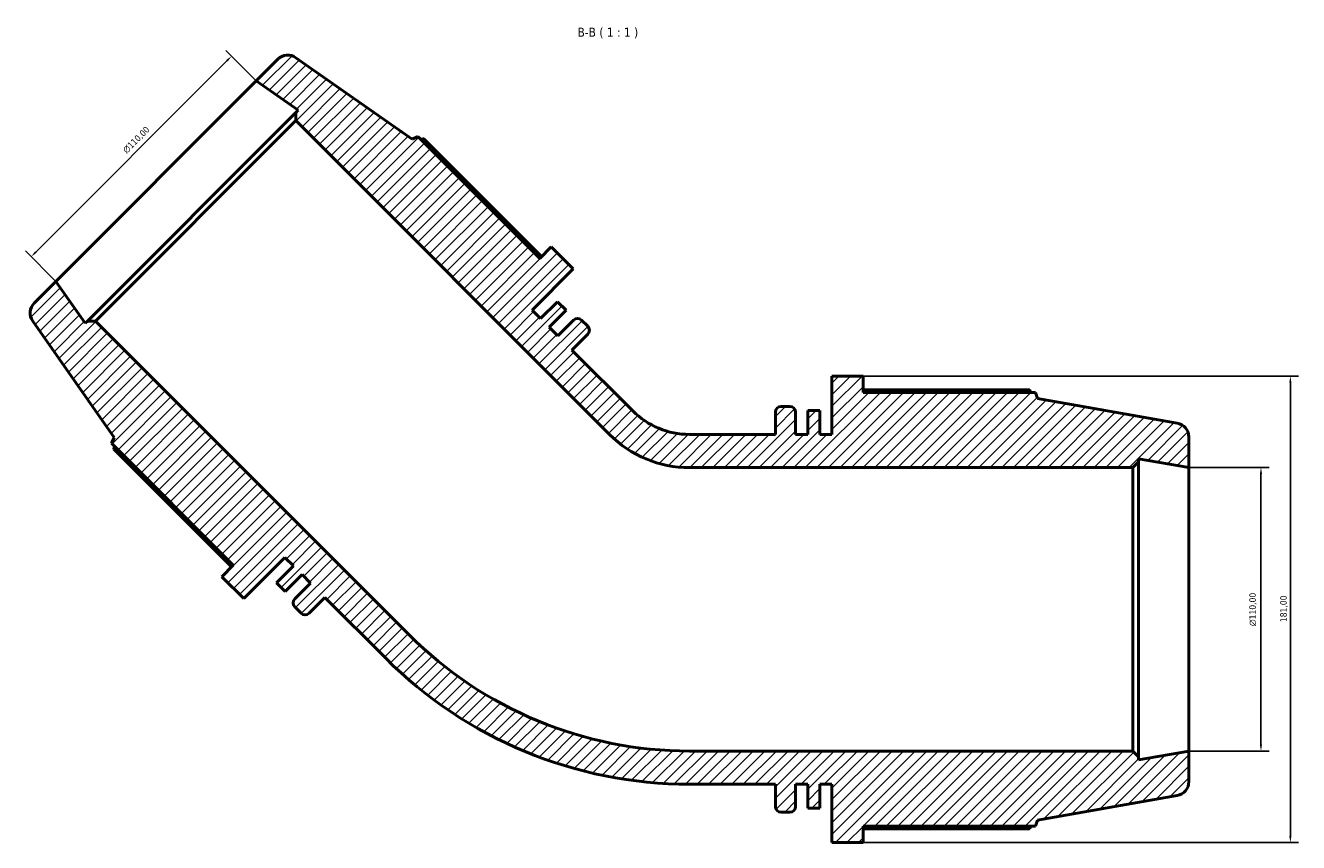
# Model space of a CAD drawing. Header units: millimetres. Extents: x -29 to 1291, y -260 to 1230.
# Tile 10 of 11: x 302 to 797, y 913 to 1230. Entities that reach past the tile are written whole.
import ezdxf

# ---------------------------------------------------------------- set-up
doc = ezdxf.new("R2010")
doc.units = ezdxf.units.MM
for name, color, linetype, lineweight in [('Dimension (ISO)', 7, 'Continuous', 25), ('Hatch (ISO)', 7, 'Continuous', 18), ('Symbol (ISO)', 7, 'Continuous', 25), ('Visible (ISO)', 7, 'Continuous', 50)]:
    doc.layers.add(name, color=color, linetype=linetype, lineweight=lineweight)
doc.styles.add('Label Text (ISO)', font='tahoma.ttf')
doc.styles.add('Note Text (ISO)', font='tahoma.ttf')
doc.dimstyles.new('Default (ISO)', dxfattribs={"dimtxt": 2.5, "dimasz": 2.5, "dimexe": 3.175, "dimexo": 0, "dimgap": 0.762, "dimtad": 1, "dimrnd": 1e-08, "dimzin": 0, "dimtxsty": 'Note Text (ISO)', "dimcen": 0.09, "dimdle": 10, "dimclrd": 256, "dimclre": 256, "dimclrt": 232, "dimazin": 0, "dimtfac": 1.40208, "dimtmove": 0, "dimatfit": 3, "dimfxl": 1, "dimtolj": 1, "dimtzin": 0, "dimlwd": -1, "dimlwe": -1, "dimarcsym": 0})

# ---------------------------------------------------------------- blocks, each defined once
blk = doc.blocks.new('*D7')
at = {"layer": 'Defpoints', "color": 0, "transparency": 16777216}
for p in [(382.23, 1218.29), (391.83, 1208.69), (314.05, 1130.91)]:
    blk.add_point(p, dxfattribs=at)
at = {"layer": 'Dimension (ISO)', "transparency": 16777216}
for p, q in [((306.21, 1142.27), (380.46, 1216.52)), ((391.83, 1208.69), (379.98, 1220.53)), ((314.05, 1130.91), (302.2, 1142.75))]:
    blk.add_line(p, q, dxfattribs=at)
for points in [[(380.17, 1216.81), (380.75, 1216.22), (382.23, 1218.29)], [(305.92, 1142.57), (306.51, 1141.98), (304.45, 1140.51)]]:
    blk.add_solid(points, dxfattribs=at)
at = {"layer": 'Dimension (ISO)', "color": 232, "true_color": 0xca0064, "transparency": 16777216, "insert": (339.73, 1182.19), "char_height": 2.5, "attachment_point": 1, "rotation": 45, "style": 'Note Text (ISO)'}
blk.add_mtext('\\A1;\\fAIGDT|b0|i0;\\H2.5000;\\ln\\fTahoma|b0|i0;\\H2.5000;110,00', dxfattribs=at)
blk = doc.blocks.new('*D8')
at = {"layer": 'Defpoints', "color": 0, "transparency": 16777216}
for p in [(754.11, 1058.63), (754.11, 948.63), (782.11, 948.63)]:
    blk.add_point(p, dxfattribs=at)
at = {"layer": 'Dimension (ISO)', "transparency": 16777216}
for p, q in [((754.11, 1058.63), (785.28, 1058.63)), ((782.11, 1056.13), (782.11, 951.13)), ((754.11, 948.63), (785.28, 948.63))]:
    blk.add_line(p, q, dxfattribs=at)
for points in [[(781.69, 1056.13), (782.52, 1056.13), (782.11, 1058.63)], [(781.69, 951.13), (782.52, 951.13), (782.11, 948.63)]]:
    blk.add_solid(points, dxfattribs=at)
at = {"layer": 'Dimension (ISO)', "color": 232, "true_color": 0xca0064, "transparency": 16777216, "insert": (777.58, 997.13), "char_height": 2.5, "attachment_point": 1, "rotation": 90, "style": 'Note Text (ISO)'}
blk.add_mtext('\\A1;\\fAIGDT|b0|i0;\\H2.5000;\\ln\\fTahoma|b0|i0;\\H2.5000;110,00', dxfattribs=at)
blk = doc.blocks.new('*D10')
at = {"layer": 'Defpoints', "color": 0, "transparency": 16777216}
for p in [(627.52, 1094.13), (627.52, 913.13), (793.52, 913.13)]:
    blk.add_point(p, dxfattribs=at)
at = {"layer": 'Dimension (ISO)', "transparency": 16777216}
for p, q in [((627.52, 1094.13), (796.7, 1094.13)), ((793.52, 1091.63), (793.52, 915.63)), ((627.52, 913.13), (796.7, 913.13))]:
    blk.add_line(p, q, dxfattribs=at)
for points in [[(793.11, 1091.63), (793.94, 1091.63), (793.52, 1094.13)], [(793.11, 915.63), (793.94, 915.63), (793.52, 913.13)]]:
    blk.add_solid(points, dxfattribs=at)
at = {"layer": 'Dimension (ISO)', "color": 232, "true_color": 0xca0064, "transparency": 16777216, "insert": (789.58, 998.67), "char_height": 2.5, "attachment_point": 1, "rotation": 90, "style": 'Note Text (ISO)'}
blk.add_mtext('\\A1;181,00', dxfattribs=at)

msp = doc.modelspace()

# ---------------------------------------------------------------- hatches: boundary and pattern name
at = {"layer": 'Hatch (ISO)'}
h = msp.add_hatch(dxfattribs=at)
h.set_pattern_fill('ANSI31', color=256, scale=25.4, style=0)
h.set_pattern_definition([(45, (0, 0), (-2.245064, 2.245064), [])])
edge = h.paths.add_edge_path()
edge.add_line((402.982, 1023.761), (406.306, 1020.438))
edge.add_line((406.306, 1020.438), (399.74, 1013.872))
edge.add_line((399.74, 1013.872), (403.064, 1010.548))
edge.add_line((403.064, 1010.548), (409.629, 1017.114))
edge.add_line((409.629, 1017.114), (412.953, 1013.791))
edge.add_line((412.953, 1013.791), (406.829, 1007.667))
edge.add_ellipse((408.385, 1006.112), major_axis=(-1.556, 1.556), ratio=1, start_angle=0, end_angle=90)
edge.add_line((406.829, 1004.556), (409.257, 1002.128))
edge.add_ellipse((410.812, 1003.684), major_axis=(-1.556, -1.556), ratio=1, start_angle=0, end_angle=90)
edge.add_line((412.368, 1002.128), (418.492, 1008.252))
edge.add_line((418.492, 1008.252), (442.121, 984.623))
edge.add_ellipse((560.107, 1102.609), major_axis=(-117.986, -117.986), ratio=1, start_angle=0, end_angle=45)
edge.add_line((560.107, 935.751), (593.524, 935.751))
edge.add_line((593.524, 935.751), (593.524, 927.091))
edge.add_ellipse((595.724, 927.091), major_axis=(-2.2, 0), ratio=1, start_angle=0, end_angle=90)
edge.add_line((595.724, 924.891), (599.157, 924.891))
edge.add_ellipse((599.157, 927.091), major_axis=(0, -2.2), ratio=1, start_angle=0, end_angle=90)
edge.add_line((601.357, 927.091), (601.357, 935.751))
edge.add_line((601.357, 935.751), (606.057, 935.751))
edge.add_line((606.057, 935.751), (606.057, 926.466))
edge.add_line((606.057, 926.466), (610.757, 926.466))
edge.add_line((610.757, 926.466), (610.757, 935.751))
edge.add_line((610.757, 935.751), (615.457, 935.751))
edge.add_line((615.457, 935.751), (615.457, 913.126))
edge.add_line((615.457, 913.126), (627.524, 913.126))
edge.add_line((627.524, 913.126), (627.524, 919.461))
edge.add_line((627.524, 919.461), (694.518, 919.461))
edge.add_line((694.518, 919.461), (695.357, 921.767))
edge.add_line((695.357, 921.767), (749.562, 931.325))
edge.add_ellipse((748.607, 936.741), major_axis=(0.955, -5.416), ratio=1, start_angle=0, end_angle=80)
edge.add_line((754.107, 936.741), (754.107, 948.626))
edge.add_line((754.107, 948.626), (734.524, 945.173))
edge.add_line((734.524, 945.173), (734.524, 946.426))
edge.add_line((734.524, 946.426), (732.324, 948.626))
edge.add_line((732.324, 948.626), (560.107, 948.626))
edge.add_ellipse((560.107, 1102.609), major_axis=(0, -153.983), ratio=1, start_angle=315, end_angle=360, ccw=False)
edge.add_line((451.225, 993.727), (329.449, 1115.502))
edge.add_line((329.449, 1115.502), (326.338, 1115.502))
edge.add_line((326.338, 1115.502), (325.452, 1114.616))
edge.add_line((325.452, 1114.616), (314.046, 1130.905))
edge.add_line((314.046, 1130.905), (305.642, 1122.501))
edge.add_ellipse((309.531, 1118.612), major_axis=(-3.889, 3.889), ratio=1, start_angle=0, end_angle=80)
edge.add_line((305.026, 1115.458), (336.596, 1070.37))
edge.add_line((336.596, 1070.37), (335.559, 1068.147))
edge.add_line((335.559, 1068.147), (382.931, 1020.775))
edge.add_line((382.931, 1020.775), (378.452, 1016.295))
edge.add_line((378.452, 1016.295), (386.984, 1007.763))
edge.add_line((386.984, 1007.763), (402.982, 1023.761))
edge = h.paths.add_edge_path()
edge.add_line((502.296, 1116.427), (498.972, 1119.751))
edge.add_line((498.972, 1119.751), (514.97, 1135.749))
edge.add_line((514.97, 1135.749), (506.438, 1144.281))
edge.add_line((506.438, 1144.281), (501.959, 1139.802))
edge.add_line((501.959, 1139.802), (454.587, 1187.174))
edge.add_line((454.587, 1187.174), (452.363, 1186.137))
edge.add_line((452.363, 1186.137), (407.275, 1217.707))
edge.add_ellipse((404.121, 1213.202), major_axis=(3.155, 4.505), ratio=1, start_angle=0, end_angle=80)
edge.add_line((400.232, 1217.091), (391.828, 1208.687))
edge.add_line((391.828, 1208.687), (408.117, 1197.281))
edge.add_line((408.117, 1197.281), (407.231, 1196.395))
edge.add_line((407.231, 1196.395), (407.231, 1193.284))
edge.add_line((407.231, 1193.284), (529.007, 1071.508))
edge.add_ellipse((560.107, 1102.609), major_axis=(-31.101, -31.101), ratio=1, start_angle=0, end_angle=45)
edge.add_line((560.107, 1058.626), (732.324, 1058.626))
edge.add_line((732.324, 1058.626), (734.524, 1060.826))
edge.add_line((734.524, 1060.826), (734.524, 1062.079))
edge.add_line((734.524, 1062.079), (754.107, 1058.626))
edge.add_line((754.107, 1058.626), (754.107, 1070.511))
edge.add_ellipse((748.607, 1070.511), major_axis=(5.5, 0), ratio=1, start_angle=0, end_angle=80)
edge.add_line((749.562, 1075.927), (695.357, 1085.485))
edge.add_line((695.357, 1085.485), (694.518, 1087.791))
edge.add_line((694.518, 1087.791), (627.524, 1087.791))
edge.add_line((627.524, 1087.791), (627.524, 1094.126))
edge.add_line((627.524, 1094.126), (615.457, 1094.126))
edge.add_line((615.457, 1094.126), (615.457, 1071.501))
edge.add_line((615.457, 1071.501), (610.757, 1071.501))
edge.add_line((610.757, 1071.501), (610.757, 1080.786))
edge.add_line((610.757, 1080.786), (606.057, 1080.786))
edge.add_line((606.057, 1080.786), (606.057, 1071.501))
edge.add_line((606.057, 1071.501), (601.357, 1071.501))
edge.add_line((601.357, 1071.501), (601.357, 1080.161))
edge.add_ellipse((599.157, 1080.161), major_axis=(2.2, 0), ratio=1, start_angle=0, end_angle=90)
edge.add_line((599.157, 1082.361), (595.724, 1082.361))
edge.add_ellipse((595.724, 1080.161), major_axis=(0, 2.2), ratio=1, start_angle=0, end_angle=90)
edge.add_line((593.524, 1080.161), (593.524, 1071.501))
edge.add_line((593.524, 1071.501), (560.107, 1071.501))
edge.add_ellipse((560.107, 1102.609), major_axis=(0, -31.108), ratio=1, start_angle=315, end_angle=360, ccw=False)
edge.add_line((538.111, 1080.612), (514.481, 1104.241))
edge.add_line((514.481, 1104.241), (520.605, 1110.365))
edge.add_ellipse((519.049, 1111.921), major_axis=(1.556, -1.556), ratio=1, start_angle=0, end_angle=90)
edge.add_line((520.605, 1113.476), (518.177, 1115.904))
edge.add_ellipse((516.622, 1114.348), major_axis=(1.556, 1.556), ratio=1, start_angle=0, end_angle=90)
edge.add_line((515.066, 1115.904), (508.942, 1109.78))
edge.add_line((508.942, 1109.78), (505.619, 1113.104))
edge.add_line((505.619, 1113.104), (512.185, 1119.67))
edge.add_line((512.185, 1119.67), (508.861, 1122.993))
edge.add_line((508.861, 1122.993), (502.296, 1116.427))

# ---------------------------------------------------------------- linework, layer by layer
at = {"layer": 'Visible (ISO)'}
for p, q in [((400.232, 1217.091), (391.828, 1208.687)), ((452.363, 1186.137), (407.275, 1217.707)), ((391.828, 1208.687), (314.046, 1130.905)), ((391.828, 1208.687), (408.117, 1197.281)), ((408.117, 1197.281), (407.231, 1196.395)), ((407.231, 1196.395), (326.338, 1115.502)), ((329.449, 1115.502), (407.231, 1193.284)), ((407.231, 1196.395), (407.231, 1193.284)), ((407.231, 1193.284), (529.007, 1071.508)), ((454.587, 1187.174), (452.363, 1186.137)), ((501.959, 1139.802), (454.587, 1187.174)), ((502.658, 1140.501), (456.916, 1186.243)), ((506.438, 1144.281), (501.959, 1139.802)), ((514.97, 1135.749), (506.438, 1144.281)), ((498.972, 1119.751), (514.97, 1135.749)), ((314.046, 1130.905), (305.642, 1122.501)), ((325.452, 1114.616), (314.046, 1130.905)), ((508.861, 1122.993), (502.296, 1116.427)), ((512.185, 1119.67), (508.861, 1122.993)), ((502.296, 1116.427), (498.972, 1119.751)), ((505.619, 1113.104), (512.185, 1119.67)), ((305.026, 1115.458), (336.596, 1070.37)), ((326.338, 1115.502), (325.452, 1114.616)), ((329.449, 1115.502), (326.338, 1115.502)), ((451.225, 993.727), (329.449, 1115.502)), ((508.942, 1109.78), (505.619, 1113.104)), ((515.066, 1115.904), (508.942, 1109.78)), ((520.605, 1113.476), (518.177, 1115.904)), ((514.481, 1104.241), (520.605, 1110.365)), ((538.111, 1080.612), (514.481, 1104.241)), ((627.524, 1094.126), (615.457, 1094.126)), ((615.457, 1094.126), (615.457, 1071.501)), ((627.524, 1087.791), (627.524, 1094.126)), ((692.212, 1088.78), (627.524, 1088.78)), ((694.518, 1087.791), (627.524, 1087.791)), ((695.357, 1085.485), (694.518, 1087.791)), ((749.562, 1075.927), (695.357, 1085.485)), ((593.524, 1080.161), (593.524, 1071.501)), ((599.157, 1082.361), (595.724, 1082.361)), ((601.357, 1071.501), (601.357, 1080.161)), ((610.757, 1080.786), (606.057, 1080.786)), ((606.057, 1080.786), (606.057, 1071.501)), ((610.757, 1071.501), (610.757, 1080.786)), ((336.596, 1070.37), (335.559, 1068.147)), ((335.559, 1068.147), (382.931, 1020.775)), ((593.524, 1071.501), (560.107, 1071.501)), ((606.057, 1071.501), (601.357, 1071.501)), ((615.457, 1071.501), (610.757, 1071.501)), ((754.107, 1058.626), (754.107, 1070.511)), ((336.49, 1065.817), (382.232, 1020.075)), ((560.107, 1058.626), (732.324, 1058.626)), ((732.324, 1058.626), (734.524, 1060.826)), ((732.324, 1058.626), (732.324, 948.626)), ((734.524, 1060.826), (734.524, 1062.079)), ((734.524, 1062.079), (754.107, 1058.626)), ((734.524, 946.426), (734.524, 1060.826)), ((754.107, 948.626), (754.107, 1058.626)), ((386.984, 1007.763), (402.982, 1023.761)), ((402.982, 1023.761), (406.306, 1020.438)), ((382.931, 1020.775), (378.452, 1016.295)), ((406.306, 1020.438), (399.74, 1013.872)), ((378.452, 1016.295), (386.984, 1007.763)), ((399.74, 1013.872), (403.064, 1010.548)), ((403.064, 1010.548), (409.629, 1017.114)), ((412.953, 1013.791), (406.829, 1007.667)), ((409.629, 1017.114), (412.953, 1013.791)), ((406.829, 1004.556), (409.257, 1002.128)), ((412.368, 1002.128), (418.492, 1008.252)), ((418.492, 1008.252), (442.121, 984.623)), ((732.324, 948.626), (560.107, 948.626)), ((734.524, 946.426), (732.324, 948.626)), ((754.107, 948.626), (734.524, 945.173)), ((734.524, 945.173), (734.524, 946.426)), ((754.107, 936.741), (754.107, 948.626)), ((560.107, 935.751), (593.524, 935.751)), ((593.524, 935.751), (593.524, 927.091)), ((601.357, 927.091), (601.357, 935.751)), ((601.357, 935.751), (606.057, 935.751)), ((606.057, 935.751), (606.057, 926.466)), ((610.757, 926.466), (610.757, 935.751)), ((610.757, 935.751), (615.457, 935.751)), ((615.457, 935.751), (615.457, 913.126)), ((695.357, 921.767), (749.562, 931.325)), ((595.724, 924.891), (599.157, 924.891)), ((606.057, 926.466), (610.757, 926.466)), ((694.518, 919.461), (695.357, 921.767)), ((627.524, 913.126), (627.524, 919.461)), ((627.524, 919.461), (694.518, 919.461)), ((627.524, 918.472), (692.212, 918.472)), ((615.457, 913.126), (627.524, 913.126))]:
    msp.add_line(p, q, dxfattribs=at)
for centre, radius, start, end in [((404.121, 1213.202), 5.5, 55, 135), ((309.531, 1118.612), 5.5, 135, 215), ((516.622, 1114.348), 2.2, 45, 135), ((519.049, 1111.921), 2.2, 315, 45), ((560.107, 1102.609), 31.108, 225, 270), ((595.724, 1080.161), 2.2, 90, 180), ((599.157, 1080.161), 2.2, 0, 90), ((748.607, 1070.511), 5.5, 0, 80), ((560.107, 1102.609), 43.983, 225, 270), ((408.385, 1006.112), 2.2, 135, 225), ((410.812, 1003.684), 2.2, 225, 315), ((560.107, 1102.609), 153.983, 225, 270), ((560.107, 1102.609), 166.858, 225, 270), ((748.607, 936.741), 5.5, 280, 0), ((595.724, 927.091), 2.2, 180, 270), ((599.157, 927.091), 2.2, 270, 0)]:
    msp.add_arc(centre, radius, start, end, dxfattribs=at)
for points, weights in [([(456.916, 1186.243), (456.357, 1186.096), (455.811, 1185.949)], [2.55455110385, 2.56805145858, 2.58124067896]), ([(692.786, 1087.791), (692.504, 1088.281), (692.212, 1088.78)], [1.00073518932, 1.00044164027, 1]), ([(336.784, 1066.922), (336.637, 1066.376), (336.49, 1065.817)], [2.57070896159, 2.55757355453, 2.54412828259]), ([(692.212, 918.472), (692.504, 918.971), (692.786, 919.461)], [1, 1.00044164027, 1.00073518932])]:
    msp.add_rational_spline(points, weights, degree=2, dxfattribs=at)

# ---------------------------------------------------------------- texts
at = {"layer": 'Symbol (ISO)', "insert": (516.63, 1225.202), "char_height": 3.5, "attachment_point": 7, "style": 'Label Text (ISO)'}
msp.add_mtext('B-B ( 1 : 1 )', dxfattribs=at)

# ---------------------------------------------------------------- dimensions: what is measured, and where the dimension line sits
at = {"layer": 'Dimension (ISO)'}
for base, p1, p2, angle, picture, middle in [((382.228, 1218.287), (314.046, 1130.905), (391.828, 1208.687), 225, '*D7', (347.522, 1183.581)), ((782.107, 948.626), (754.107, 1058.626), (754.107, 948.626), 90, '*D8', (782.107, 1003.626))]:
    dim = msp.add_linear_dim(base=base, p1=p1, p2=p2, angle=angle, text='\\fAIGDT|b0|i0;\\H2.5000;\\ln\\fTahoma|b0|i0;\\H2.5000;<>', dimstyle='Default (ISO)', override={"dimdec": 2, "dimtp": 0, "dimtm": 0, "dimtdec": 2, "dimtofl": 0, "dimatfit": 1}, dxfattribs=at)
    dim.commit()
    dim.dimension.update_dxf_attribs({"geometry": picture, "text_midpoint": middle, "dimtype": 160})
dim = msp.add_linear_dim(base=(793.524, 913.126), p1=(627.524, 1094.126), p2=(627.524, 913.126), angle=270, dimstyle='Default (ISO)', override={"dimdec": 2, "dimtp": 0, "dimtm": 0, "dimtdec": 2, "dimtofl": 0, "dimatfit": 1}, dxfattribs=at)
dim.commit()
dim.dimension.update_dxf_attribs({"geometry": '*D10', "text_midpoint": (793.524, 1003.626), "dimtype": 160})

doc.saveas('drawing.dxf')
